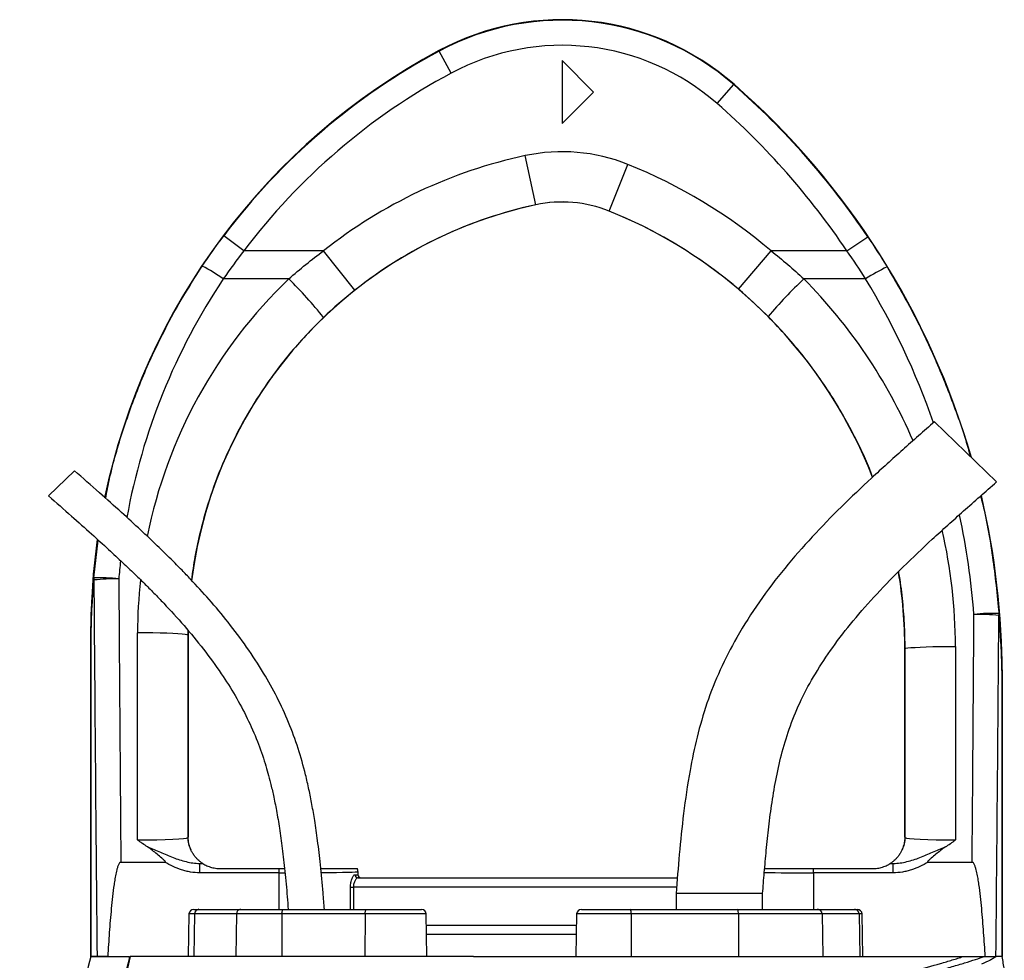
# Model space of a CAD drawing. Header units: millimetres. Extents: x 2169 to 3639, y 1062 to 4821.
# Tile 13 of 13: x 2493 to 3120, y 4223 to 4821. Entities that reach past the tile are written whole.
import ezdxf

# ---------------------------------------------------------------- set-up
doc = ezdxf.new("R2010")
doc.units = ezdxf.units.MM
doc.header["$LTSCALE"] = 2

msp = doc.modelspace()

# ---------------------------------------------------------------- linework, layer by layer
at = {"color": 7, "linetype": 'Continuous', "lineweight": 25}
for p, q in [((2760.34, 4801.03), (2760.2, 4801.29)), ((2767.9, 4786.93), (2760.34, 4801.03)), ((2838.62, 4794.98), (2838.62, 4754.98)), ((2858.62, 4774.98), (2838.62, 4794.98)), ((2838.62, 4754.98), (2858.62, 4774.98)), ((2937.23, 4767.62), (2947.76, 4779.66)), ((2947.76, 4779.66), (2947.96, 4779.89)), ((2821.82, 4703.23), (2815.1, 4734.51)), ((2868.45, 4699.25), (2880.38, 4728.93)), ((2821.82, 4703.23), (2821.82, 4703.2)), ((2868.45, 4699.25), (2868.44, 4699.22)), ((2636.1, 4673.93), (2623.32, 4683.55)), ((3019.78, 4673.93), (3033.05, 4682.87)), ((2686.75, 4673.93), (2636.1, 4673.93)), ((2706.63, 4648.86), (2686.75, 4673.93)), ((2950.82, 4649.54), (2971.53, 4673.93)), ((3019.78, 4673.93), (2971.53, 4673.93)), ((2664.62, 4656.05), (2622.92, 4656.05)), ((3031.69, 4656.05), (2992.4, 4656.05)), ((3114.98, 4526.87), (3075.49, 4565.15)), ((2528.26, 4534.02), (2511.75, 4518.01)), ((2538.74, 4431.12), (2538.62, 4431.12)), ((2538.62, 4224.98), (2538.62, 4431.12)), ((2538.75, 4431.12), (2538.74, 4431.12)), ((2538.74, 4224.98), (2538.74, 4431.12)), ((2538.75, 4431.12), (2538.75, 4224.98)), ((2568.31, 4299.13), (2568.42, 4430.87)), ((2600.64, 4432.16), (2600.62, 4429.44)), ((2600.41, 4429.44), (2600.31, 4300.67)), ((2600.41, 4429.44), (2600.62, 4429.44)), ((2600.62, 4429.44), (2600.62, 4300.98)), ((3056.84, 4420.84), (3056.62, 4420.84)), ((3056.62, 4300.98), (3056.62, 4420.84)), ((3056.93, 4300.67), (3056.84, 4420.84)), ((3088.83, 4422.27), (3088.93, 4299.13)), ((3118.49, 4224.98), (3118.49, 4403.68)), ((3118.49, 4403.68), (3118.5, 4403.68)), ((3118.5, 4403.68), (3118.62, 4403.68)), ((3118.5, 4403.68), (3118.5, 4224.98)), ((3118.62, 4403.68), (3118.62, 4224.98)), ((2600.31, 4300.67), (2600.62, 4300.98)), ((3056.62, 4300.98), (3056.93, 4300.67)), ((2557.79, 4284.98), (2585.84, 4284.98)), ((2607.95, 4278.22), (2607.95, 4284.21)), ((2607.95, 4284.21), (2609.72, 4284.21)), ((2620.62, 4280.98), (2658.61, 4280.98)), ((2658.61, 4278.22), (2658.61, 4280.98)), ((2658.61, 4280.98), (2661.92, 4280.98)), ((2998.63, 4278.22), (2998.63, 4280.98)), ((2998.63, 4280.98), (3036.62, 4280.98)), ((3047.52, 4284.21), (3049.29, 4284.21)), ((3049.29, 4278.22), (3049.29, 4284.21)), ((3071.41, 4284.98), (3099.45, 4284.98)), ((2658.61, 4278.22), (2607.95, 4278.22)), ((2706.77, 4276.98), (2708.61, 4276.98)), ((2708.62, 4278.99), (2708.61, 4278.97)), ((2708.61, 4278.97), (2708.61, 4276.98)), ((2708.61, 4276.98), (2708.62, 4276.98)), ((2708.62, 4278.99), (2708.62, 4276.98)), ((2708.69, 4274.98), (2911.93, 4274.98)), ((3049.29, 4278.22), (2998.63, 4278.22)), ((2703.92, 4268.98), (2705.73, 4268.98)), ((2911.12, 4264.98), (2911.12, 4254.98)), ((2966.12, 4264.98), (2911.12, 4264.98)), ((2966.12, 4254.98), (2966.12, 4264.98)), ((2604.13, 4254.98), (2607.34, 4254.98)), ((2607.34, 4254.98), (2633.97, 4254.98)), ((2633.97, 4254.98), (2661.23, 4254.98)), ((2661.23, 4254.98), (2714.17, 4254.98)), ((2714.17, 4254.98), (2749.11, 4254.98)), ((2850.81, 4254.98), (2881.95, 4254.98)), ((2881.95, 4254.98), (2950.17, 4254.98)), ((2950.17, 4254.98), (3001.14, 4254.98)), ((3001.14, 4254.98), (3024.83, 4254.98)), ((3024.83, 4254.98), (3026.43, 4254.98)), ((2601.13, 4252.04), (2600.66, 4224.98)), ((2604.71, 4252.04), (2604.29, 4224.98)), ((2631.33, 4252.04), (2604.71, 4252.04)), ((2631.33, 4252.04), (2630.92, 4224.98)), ((2660.28, 4252.04), (2631.33, 4252.04)), ((2660.28, 4252.04), (2660.13, 4224.98)), ((2713.22, 4252.04), (2660.28, 4252.04)), ((2713.22, 4252.04), (2713.07, 4224.98)), ((2752.58, 4224.98), (2752.11, 4252.04)), ((2847.81, 4252.04), (2847.34, 4224.98)), ((2882.47, 4252.04), (2882.55, 4224.98)), ((2950.7, 4252.04), (2882.47, 4252.04)), ((2950.7, 4252.04), (2950.78, 4224.98)), ((3003.96, 4252.04), (2950.7, 4252.04)), ((3003.96, 4252.04), (3004.4, 4224.98)), ((3027.65, 4252.04), (3003.96, 4252.04)), ((3027.65, 4252.04), (3028.1, 4224.98)), ((3029.91, 4224.98), (3029.43, 4252.04)), ((2847.58, 4238.98), (2752.34, 4238.98)), ((2538.62, 4224.98), (2538.74, 4224.98)), ((2538.75, 4224.98), (2538.74, 4224.98)), ((2542.63, 4224.98), (2538.75, 4224.98)), ((2556.57, 4224.98), (2563.2, 4224.98)), ((2782.2, 4224.98), (2850.49, 4224.98)), ((3107.57, 4224.98), (3107.79, 4224.98))]:
    msp.add_line(p, q, dxfattribs=at)
at = {"color": 8, "linetype": 'Continuous', "lineweight": 25}
for p, q in [((2540.52, 4465.84), (2543.43, 4489.9)), ((2600.5, 4432.4), (2600.41, 4429.44)), ((2658.61, 4254.98), (2658.61, 4278.22)), ((2998.63, 4278.22), (2998.63, 4254.98)), ((2703.92, 4254.98), (2703.92, 4268.98)), ((2705.73, 4268.98), (2705.73, 4254.98)), ((2911.44, 4268.98), (2705.73, 4268.98)), ((2604.71, 4252.04), (2601.13, 4252.04)), ((2752.11, 4252.04), (2713.22, 4252.04)), ((2882.47, 4252.04), (2847.81, 4252.04)), ((3029.43, 4252.04), (3027.65, 4252.04)), ((2752.24, 4244.98), (2847.69, 4244.98))]:
    msp.add_line(p, q, dxfattribs=at)
at = {"color": 7, "linetype": 'Continuous', "lineweight": 25, "flags": 128}
for points in [[(2600.41, 4429.44), (2599.94, 4429.67), (2598.71, 4429.88), (2596.75, 4430.09), (2594.11, 4430.28), (2590.85, 4430.45), (2587.04, 4430.59), (2582.79, 4430.71), (2578.2, 4430.8), (2573.37, 4430.85), (2568.42, 4430.87)], [(3056.84, 4420.84), (3057.31, 4421.06), (3058.54, 4421.28), (3060.5, 4421.48), (3063.14, 4421.67), (3066.41, 4421.84), (3070.21, 4421.99), (3074.46, 4422.1), (3079.05, 4422.19), (3083.88, 4422.25), (3088.83, 4422.27)], [(2660.28, 4252.04), (2660.3, 4252.61), (2660.36, 4253.17), (2660.45, 4253.68), (2660.57, 4254.12), (2660.71, 4254.49), (2660.87, 4254.76), (2661.05, 4254.93), (2661.23, 4254.98)], [(2713.22, 4252.04), (2713.24, 4252.61), (2713.3, 4253.17), (2713.39, 4253.68), (2713.5, 4254.12), (2713.65, 4254.49), (2713.81, 4254.76), (2713.99, 4254.93), (2714.17, 4254.98)]]:
    msp.add_lwpolyline(points, dxfattribs=at)
at = {"color": 7, "linetype": 'Continuous', "lineweight": 25}
for centre, radius, start, end in [((2838.62, 4654.98), 166, 48.80052, 118.19286), ((2838.62, 4654.98), 165.7, 48.80052, 118.19286), ((2958.62, 4431.12), 420, 118.19286, 168.22528), ((2958.62, 4431.12), 419.7, 118.19286, 143.02564), ((2838.62, 4654.98), 149.7, 48.80052, 118.19286), ((2958.62, 4431.12), 403.7, 118.19286, 143.02564), ((2618.62, 4403.68), 499.7, 33.96706, 48.80052), ((2618.62, 4403.68), 500, 16.10339, 48.80052), ((2618.62, 4403.68), 483.7, 33.96706, 48.80052), ((2838.62, 4624.98), 112.02, 68.11609, 102.12235), ((2880.62, 4429.44), 312.02, 102.12235, 128.4138), ((2756.62, 4420.84), 332.02, 49.66452, 68.11609), ((2880.62, 4429.44), 280, 102.12235, 172.90486), ((2880.62, 4429.44), 280.03, 102.12235, 128.4138), ((2838.62, 4624.98), 80.03, 68.11609, 102.12235), ((2838.62, 4624.98), 80, 68.11609, 102.12235), ((2756.62, 4420.84), 300, 21.30344, 68.11609), ((2756.62, 4420.84), 300.03, 49.66452, 68.11609), ((2559.45, 4567.63), 108.85, 54.33113, 62.55617), ((3090.08, 4567.28), 106.25, 114.8932, 123.3337), ((2467.49, 4455.72), 281.06, 38.72232, 45.46202), ((3179.33, 4456.02), 273.78, 133.06261, 139.9766), ((2618.62, 4403.68), 500, 0, 13.23986), ((2958.62, 4431.12), 420, 171.90673, 180), ((2756.62, 4420.84), 300, 0, 9.3367), ((2545.55, 4465.56), 5.04, 176.86529, 192.00262), ((2544.93, 4372.28), 93.66, 82.92741, 92.69943), ((2553.99, 4344.27), 120.98, 88.82747, 96.34208), ((3111.82, 4349.64), 93.65, 87.08667, 96.86108), ((3103.04, 4320.4), 122.24, 83.69748, 91.1288), ((3112.12, 4442.95), 4.47, 346.39145, 2.74763), ((2616.31, 4300.68), 16, 180.01847, 209.12583), ((3040.93, 4300.68), 16, 330.87417, 359.98153), ((2620.62, 4300.98), 20, 236.73632, 236.98128), ((2702.61, 4278.97), 6, 0.01794, 19.63536), ((3036.62, 4300.98), 20, 303.01872, 303.26368), ((2708.73, 4276.95), 1.96, 178.9427, 268.90216), ((2710.61, 4276.98), 2, 179.99564, 269.99564), ((2604.13, 4251.98), 3, 90, 179), ((2607.53, 4252.16), 2.83, 93.84361, 182.53895), ((2634.16, 4252.16), 2.83, 93.84361, 182.53895), ((2749.11, 4251.98), 3, 1, 90), ((2850.81, 4251.98), 3, 90, 179), ((2877.85, 4252.74), 4.67, 351.30915, 28.73294), ((2946.08, 4252.74), 4.67, 351.30915, 28.73294), ((3001.05, 4252.08), 2.91, 359.23245, 88.20452), ((3024.74, 4252.08), 2.91, 359.23245, 88.20452), ((3026.43, 4251.98), 3, 1, 90)]:
    msp.add_arc(centre, radius, start, end, dxfattribs=at)
at = {"color": 8, "linetype": 'Continuous', "lineweight": 25}
for centre, major_axis, ratio, start_param, end_param in [((2958.62, 4432.15), (0, 403.52), 1, 0.982585, 1.391125), ((2880.62, 4430.63), (0, 312.21), 1, 0.764074, 1.372079), ((2756.62, 4422.01), (0, 332.21), 1, 5.117943, 5.494101), ((2618.62, 4404.77), (0, 483.5), 1, 5.049124, 5.258909), ((2618.62, 4404.77), (0, 483.5), 1, 4.790748, 4.92309), ((2756.62, 4422.01), (0, 332.21), 1, 4.71317, 4.937328), ((2958.62, 4432.15), (0, 403.52), 1, 1.460239, 1.48873), ((2880.62, 4430.63), (0, 312.21), 1, 1.461892, 1.570015), ((2918.62, 5044.63), (0, 4112.94), 0.048627, 4.511856, 4.565316), ((2658.61, 4278.98), (50, 0), 0.01536, 4.712389, 4.784591), ((2658.61, 4278.98), (50, 0), 0.01536, 5.276513, 6.265732), ((2998.63, 4278.98), (50, 0), 0.01536, 4.031302, 4.712389)]:
    msp.add_ellipse(centre, major_axis=major_axis, ratio=ratio, start_param=start_param, end_param=end_param, dxfattribs=at)
at = {"color": 7, "linetype": 'Continuous', "lineweight": 25}
for centre, major_axis, ratio, start_param, end_param in [((2738.62, 5044.63), (0, 4112.94), 0.048627, 1.712315, 1.771423), ((2738.62, 5045.34), (0, 4112.94), 0.044737, 1.712315, 1.756735), ((2918.62, 5045.34), (0, 4112.94), 0.044737, 4.52645, 4.565316), ((2568.32, 4300.69), (32, 0.01), 0.048575, 4.712297, 6.265657), ((2616.62, 4300.99), (-11.32, -11.32), 0.999695, 5.497939, 5.499231), ((3040.62, 4300.99), (-11.32, 11.32), 0.999695, 3.925547, 3.926839), ((3088.93, 4300.69), (32, -0.01), 0.048575, 3.15912, 4.712481), ((2568.32, 4284.69), (48, 0), 0.017486, 5.683962, 5.749965), ((2702.62, 4278.98), (4.24, 4.24), 0.999695, 5.497939, 5.837579), ((3088.93, 4284.69), (48, 0), 0.017486, 3.674813, 3.740816), ((2710.62, 4276.98), (2, 0), 0.999848, 3.141593, 4.712389)]:
    msp.add_ellipse(centre, major_axis=major_axis, ratio=ratio, start_param=start_param, end_param=end_param, dxfattribs=at)
for points in [[(2609.62, 4664.22), (2614, 4670.79), (2618.57, 4677.24), (2623.32, 4683.55)], [(3033.05, 4682.87), (3037.3, 4676.56), (3041.4, 4670.15), (3045.35, 4663.66)], [(2636.1, 4673.93), (2631.54, 4668.09), (2627.14, 4662.13), (2622.92, 4656.05)], [(2664.62, 4656.05), (2671.72, 4662.35), (2679.1, 4668.31), (2686.75, 4673.93)], [(2971.53, 4673.93), (2978.74, 4668.26), (2985.69, 4662.3), (2992.4, 4656.05)], [(3031.69, 4656.05), (3027.86, 4662.1), (3023.89, 4668.06), (3019.78, 4673.93)], [(2969.68, 4632.09), (2963.64, 4638.17), (2957.35, 4643.99), (2950.82, 4649.54)], [(2706.63, 4648.86), (2699.74, 4643.39), (2693.12, 4637.62), (2686.77, 4631.53)], [(2850.49, 4224.98), (2853.52, 4224.98), (2859.84, 4224.98), (2870.03, 4224.98), (2880.76, 4224.98), (2891.71, 4224.98), (2902.49, 4224.98), (2912.78, 4224.98), (2922.34, 4224.98), (2928.18, 4224.98), (2930.96, 4224.98)], [(3118.61, 4224.98), (3118.47, 4224.98), (3117.15, 4224.98), (3114.66, 4224.98)]]:
    msp.add_open_spline(points, degree=3, dxfattribs=at)
at = {"color": 8, "linetype": 'Continuous', "lineweight": 25}
for points, knots in [([(2548.12, 4516.47), (2548.91, 4520.68), (2551.7, 4535.4), (2559.06, 4560.33), (2570.15, 4591.01), (2582.81, 4618.57), (2596, 4643.01), (2605.07, 4657.14), (2609.62, 4664.22)], [0, 0, 0, 0, 0.079758, 0.27903, 0.483159, 0.687289, 0.843363, 1, 1, 1, 1]), ([(3045.35, 4663.66), (3050.73, 4654.44), (3061.48, 4635.99), (3075.38, 4607.08), (3087.4, 4577.17), (3094.99, 4555.76), (3098, 4544.15), (3098.28, 4543.06)], [0, 0, 0, 0, 0.242221, 0.484941, 0.727661, 0.974494, 1, 1, 1, 1]), ([(2686.77, 4631.53), (2682.97, 4627.77), (2675.38, 4620.25), (2664.78, 4608.12), (2654.82, 4595.39), (2644.23, 4580.09), (2633.54, 4562.05), (2623.25, 4540.85), (2614.71, 4518.66), (2608.75, 4497.97), (2604.82, 4479.85), (2603.37, 4469.41), (2602.68, 4464.44)], [0, 0, 0, 0, 0.083997, 0.167993, 0.253114, 0.338234, 0.460455, 0.582676, 0.708446, 0.834217, 0.921058, 1, 1, 1, 1]), ([(3036.11, 4529.91), (3035.82, 4530.76), (3032.69, 4539.69), (3024.82, 4555.99), (3013.82, 4575.98), (3002.84, 4592.64), (2992.63, 4606.38), (2981.64, 4619.63), (2973.66, 4627.94), (2969.68, 4632.09)], [0, 0, 0, 0, 0.021931, 0.231395, 0.440859, 0.579729, 0.718598, 0.859299, 1, 1, 1, 1]), ([(3104.86, 4517.96), (3105.14, 4516.9), (3108.5, 4504.2), (3112.85, 4479.25), (3115.34, 4455.21), (3116.58, 4443.17)], [0, 0, 0, 0, 0.043247, 0.520364, 1, 1, 1, 1]), ([(3056.84, 4420.84), (3056.76, 4426.18), (3056.59, 4436.85), (3055.17, 4452.86), (3053.89, 4463.88), (3052.8, 4469.52), (3052.74, 4469.86)], [0, 0, 0, 0, 0.325064, 0.650128, 0.9789557, 1, 1, 1, 1])]:
    msp.add_open_spline(points, degree=3, knots=knots, dxfattribs=at)
at = {"color": 7, "linetype": 'Continuous', "lineweight": 25}
for points, knots in [([(3075.49, 4565.15), (3068.74, 4559.21), (3055.3, 4547.39), (3035.45, 4529.46), (3016.15, 4511.13), (2997.55, 4492.13), (2979.98, 4472.1), (2963.8, 4450.83), (2950.05, 4429.21), (2938.86, 4407.59), (2930.43, 4386.31), (2924.27, 4364.79), (2919.35, 4341.35), (2915.69, 4316.44), (2913.06, 4290.31), (2911.76, 4273.31), (2911.12, 4264.98)], [0, 0, 0, 0, 0.075782, 0.150783, 0.225431, 0.300064, 0.374771, 0.449773, 0.525045, 0.590363, 0.654638, 0.717589, 0.778744, 0.856355, 0.929624, 1, 1, 1, 1]), ([(2687.31, 4254.98), (2687.04, 4258.48), (2686.29, 4267.96), (2684.92, 4282.56), (2683.13, 4297.92), (2681.3, 4310.7), (2679.46, 4321.5), (2677.53, 4331.21), (2674.79, 4343.13), (2670.77, 4357.48), (2664.77, 4373.96), (2657.34, 4389.96), (2648.41, 4405.99), (2638, 4421.93), (2626.35, 4437.49), (2614.35, 4451.82), (2604.39, 4462.71), (2596.24, 4471.2), (2589.18, 4478.32), (2580.45, 4486.84), (2569.95, 4496.75), (2557.66, 4508), (2543.57, 4520.57), (2533.55, 4529.37), (2528.26, 4534.02)], [0, 0, 0, 0, 0.031551, 0.085485, 0.13182, 0.170511, 0.201542, 0.230301, 0.25948, 0.311438, 0.364163, 0.416982, 0.469826, 0.529004, 0.587941, 0.644518, 0.696912, 0.720533, 0.75038, 0.786967, 0.830235, 0.880156, 0.936733, 1, 1, 1, 1]), ([(2966.12, 4264.98), (2966.49, 4269.43), (2967.24, 4278.61), (2968.5, 4292.78), (2970.05, 4307.7), (2972.07, 4323.23), (2974.79, 4339.2), (2978.52, 4355.49), (2983.62, 4372.03), (2990.59, 4388.68), (2999.65, 4405.37), (3010.78, 4422.13), (3023.92, 4439.01), (3039, 4456.05), (3055.88, 4473.3), (3074.38, 4490.82), (3094.26, 4508.71), (3107.98, 4520.73), (3114.98, 4526.87)], [0, 0, 0, 0, 0.04261, 0.088057, 0.136008, 0.186034, 0.237676, 0.290826, 0.345714, 0.402895, 0.463102, 0.526963, 0.594979, 0.667421, 0.744346, 0.825622, 0.91098, 1, 1, 1, 1]), ([(2511.75, 4518.01), (2516.62, 4513.73), (2525.78, 4505.7), (2538.55, 4494.36), (2549.44, 4484.48), (2558.48, 4476.07), (2565.98, 4468.92), (2572.57, 4462.49), (2578.83, 4456.19), (2587.43, 4447.28), (2598.12, 4435.55), (2610.43, 4420.65), (2621.28, 4405.78), (2630.62, 4391.06), (2638.37, 4376.69), (2644.75, 4362.22), (2648.81, 4350.45), (2651.4, 4341.56), (2653.18, 4334.81), (2655.02, 4326.9), (2656.94, 4317.33), (2658.82, 4306.1), (2660.6, 4293.21), (2662.23, 4278.66), (2663.43, 4265.72), (2664.08, 4257.64), (2664.3, 4254.98)], [0, 0, 0, 0, 0.0615366, 0.1155777, 0.162106, 0.201141, 0.2327199, 0.2604366, 0.2885491, 0.317052, 0.3779138, 0.4391477, 0.500379, 0.5524867, 0.6044772, 0.6552004, 0.702424, 0.7224814, 0.7431331, 0.7686689, 0.7995136, 0.8357619, 0.8767124, 0.9230308, 0.9747313, 1, 1, 1, 1]), ([(2538.74, 4431.12), (2538.74, 4431.97), (2538.75, 4432.79), (2538.76, 4434.39), (2538.78, 4435.18), (2538.81, 4436.71), (2538.82, 4437.46), (2538.86, 4438.93), (2538.88, 4439.66), (2538.95, 4441.84), (2539.01, 4443.27), (2539.13, 4446.12), (2539.2, 4447.54), (2539.42, 4451.79), (2539.6, 4454.6), (2540.02, 4460.23), (2540.25, 4463.03), (2540.52, 4465.84)], [0, 0, 0, 0, 0.0625, 0.0625, 0.125, 0.125, 0.1875, 0.1875, 0.25, 0.25, 0.375, 0.375, 0.5, 0.5, 0.75, 0.75, 1, 1, 1, 1]), ([(2540.62, 4464.51), (2540.35, 4461.83), (2540.1, 4459.15), (2539.66, 4453.77), (2539.48, 4451.08), (2539.24, 4447.02), (2539.16, 4445.66), (2539.03, 4442.93), (2538.98, 4441.56), (2538.9, 4439.47), (2538.88, 4438.76), (2538.84, 4437.34), (2538.82, 4436.62), (2538.79, 4435.14), (2538.77, 4434.37), (2538.76, 4433.19), (2538.76, 4432.78), (2538.75, 4431.96), (2538.75, 4431.54), (2538.75, 4431.12)], [0, 0, 0, 0, 0.25, 0.25, 0.5, 0.5, 0.625, 0.625, 0.75, 0.75, 0.8125, 0.8125, 0.875, 0.875, 0.9375, 0.9375, 0.96875, 0.96875, 1, 1, 1, 1]), ([(3116.58, 4443.17), (3116.87, 4439.96), (3117.13, 4436.75), (3117.58, 4430.33), (3117.77, 4427.11), (3118.02, 4422.27), (3118.09, 4420.65), (3118.22, 4417.4), (3118.28, 4415.77), (3118.35, 4413.3), (3118.38, 4412.47), (3118.42, 4410.79), (3118.44, 4409.94), (3118.47, 4408.22), (3118.48, 4407.35), (3118.49, 4406), (3118.5, 4405.55), (3118.5, 4404.62), (3118.5, 4404.15), (3118.5, 4403.68)], [0, 0, 0, 0, 0.25, 0.25, 0.5, 0.5, 0.625, 0.625, 0.75, 0.75, 0.8125, 0.8125, 0.875, 0.875, 0.9375, 0.9375, 0.96875, 0.96875, 1, 1, 1, 1]), ([(3118.49, 4403.68), (3118.49, 4404.15), (3118.49, 4404.62), (3118.49, 4405.54), (3118.48, 4405.99), (3118.47, 4407.31), (3118.45, 4408.17), (3118.42, 4409.85), (3118.4, 4410.67), (3118.36, 4412.3), (3118.33, 4413.1), (3118.25, 4415.49), (3118.19, 4417.07), (3118.05, 4420.21), (3117.97, 4421.77), (3117.71, 4426.44), (3117.51, 4429.54), (3117.03, 4435.73), (3116.76, 4438.82), (3116.46, 4441.9)], [0, 0, 0, 0, 0.03125, 0.03125, 0.0625, 0.0625, 0.125, 0.125, 0.1875, 0.1875, 0.25, 0.25, 0.375, 0.375, 0.5, 0.5, 0.75, 0.75, 1, 1, 1, 1]), ([(2574.8, 4294.68), (2573.7, 4295.4), (2572.62, 4296.13), (2571, 4297.25), (2570.46, 4297.62), (2569.38, 4298.38), (2568.85, 4298.76), (2568.31, 4299.13)], [0, 0, 0, 0, 0.5, 0.5, 0.75, 0.75, 1, 1, 1, 1]), ([(2602.33, 4292.89), (2602.16, 4293.27), (2601.99, 4293.69), (2601.67, 4294.59), (2601.51, 4295.08), (2601.28, 4295.91), (2601.2, 4296.2), (2601.05, 4296.83), (2600.98, 4297.17), (2600.85, 4297.95), (2600.79, 4298.37), (2600.7, 4299.17), (2600.68, 4299.45), (2600.65, 4299.96), (2600.64, 4300.14), (2600.63, 4300.54), (2600.62, 4300.75), (2600.62, 4300.96)], [0, 0, 0, 0, 0.25, 0.25, 0.5, 0.5, 0.625, 0.625, 0.75, 0.75, 0.875, 0.875, 0.9375, 0.9375, 0.96875, 0.96875, 1, 1, 1, 1]), ([(3056.62, 4300.96), (3056.62, 4300.75), (3056.62, 4300.54), (3056.61, 4300.15), (3056.6, 4299.97), (3056.57, 4299.46), (3056.54, 4299.17), (3056.49, 4298.65), (3056.46, 4298.41), (3056.4, 4297.97), (3056.36, 4297.77), (3056.26, 4297.19), (3056.19, 4296.85), (3056.05, 4296.21), (3055.97, 4295.92), (3055.74, 4295.09), (3055.58, 4294.59), (3055.25, 4293.69), (3055.08, 4293.27), (3054.91, 4292.89)], [0, 0, 0, 0, 0.03125, 0.03125, 0.0625, 0.0625, 0.125, 0.125, 0.1875, 0.1875, 0.25, 0.25, 0.375, 0.375, 0.5, 0.5, 0.75, 0.75, 1, 1, 1, 1]), ([(3082.45, 4294.68), (3083.54, 4295.4), (3084.63, 4296.13), (3086.25, 4297.25), (3086.78, 4297.62), (3087.86, 4298.38), (3088.4, 4298.76), (3088.93, 4299.13)], [0, 0, 0, 0, 0.5, 0.5, 0.75, 0.75, 1, 1, 1, 1]), ([(2574.8, 4294.68), (2576.19, 4294.19), (2577.55, 4293.64), (2580.26, 4292.5), (2581.6, 4291.91), (2585.62, 4290.16), (2588.29, 4289), (2592.36, 4287.44), (2593.72, 4286.95), (2596.49, 4286.05), (2597.89, 4285.65), (2602.14, 4284.63), (2605.01, 4284.21), (2607.95, 4284.21)], [0, 0, 0, 0, 0.125, 0.125, 0.25, 0.25, 0.5, 0.5, 0.625, 0.625, 0.75, 0.75, 1, 1, 1, 1]), ([(2585.84, 4284.98), (2585.92, 4284.98), (2586, 4284.99), (2586.11, 4285.05), (2586.13, 4285.08), (2586.15, 4285.16), (2586.14, 4285.2), (2586.11, 4285.32), (2586.07, 4285.39), (2585.98, 4285.52), (2585.93, 4285.59), (2585.68, 4285.89), (2585.45, 4286.11), (2584.76, 4286.77), (2584.27, 4287.18), (2582.82, 4288.42), (2581.84, 4289.23), (2579.87, 4290.85), (2578.88, 4291.65), (2576.88, 4293.22), (2575.86, 4293.98), (2574.8, 4294.68)], [0, 0, 0, 0, 0.015625, 0.015625, 0.023437, 0.023437, 0.03125, 0.03125, 0.046875, 0.046875, 0.0625, 0.0625, 0.125, 0.125, 0.25, 0.25, 0.5, 0.5, 0.75, 0.75, 1, 1, 1, 1]), ([(2609.65, 4284.26), (2609.59, 4284.3), (2609.33, 4284.47), (2608.59, 4285), (2608.29, 4285.23), (2607.61, 4285.79), (2607.23, 4286.12), (2606.41, 4286.9), (2605.97, 4287.35), (2605.09, 4288.37), (2604.65, 4288.93), (2603.81, 4290.13), (2603.41, 4290.77), (2602.91, 4291.69), (2602.75, 4292), (2602.5, 4292.53), (2602.39, 4292.76), (2602.33, 4292.89)], [0, 0, 0, 0, 0.25, 0.25, 0.375, 0.375, 0.5, 0.5, 0.625, 0.625, 0.75, 0.75, 0.875, 0.875, 0.9375, 0.9375, 1, 1, 1, 1]), ([(3054.91, 4292.89), (3054.85, 4292.76), (3054.75, 4292.53), (3054.49, 4292), (3054.34, 4291.7), (3053.84, 4290.78), (3053.44, 4290.14), (3052.61, 4288.95), (3052.17, 4288.39), (3051.29, 4287.37), (3050.85, 4286.92), (3049.6, 4285.73), (3048.9, 4285.19), (3048.17, 4284.65), (3047.98, 4284.52), (3047.7, 4284.33), (3047.62, 4284.28), (3047.59, 4284.26)], [0, 0, 0, 0, 0.0625, 0.0625, 0.125, 0.125, 0.25, 0.25, 0.375, 0.375, 0.5, 0.5, 0.75, 0.75, 0.875, 0.875, 1, 1, 1, 1]), ([(3049.29, 4284.21), (3052.23, 4284.21), (3055.1, 4284.63), (3059.36, 4285.65), (3060.76, 4286.05), (3063.52, 4286.95), (3064.89, 4287.44), (3068.95, 4289), (3071.62, 4290.16), (3075.64, 4291.91), (3076.99, 4292.5), (3079.69, 4293.64), (3081.06, 4294.19), (3082.45, 4294.68)], [0, 0, 0, 0, 0.25, 0.25, 0.375, 0.375, 0.5, 0.5, 0.75, 0.75, 0.875, 0.875, 1, 1, 1, 1]), ([(3082.45, 4294.68), (3081.38, 4293.98), (3080.36, 4293.21), (3078.36, 4291.65), (3077.37, 4290.84), (3075.4, 4289.23), (3074.42, 4288.42), (3072.97, 4287.18), (3072.49, 4286.77), (3071.79, 4286.11), (3071.56, 4285.89), (3071.31, 4285.58), (3071.26, 4285.52), (3071.17, 4285.39), (3071.13, 4285.32), (3071.1, 4285.2), (3071.09, 4285.16), (3071.11, 4285.08), (3071.14, 4285.05), (3071.24, 4284.99), (3071.33, 4284.98), (3071.41, 4284.98)], [0, 0, 0, 0, 0.25, 0.25, 0.5, 0.5, 0.75, 0.75, 0.875, 0.875, 0.9375, 0.9375, 0.953125, 0.953125, 0.96875, 0.96875, 0.976562, 0.976562, 0.984375, 0.984375, 1, 1, 1, 1]), ([(2557.79, 4284.98), (2557.63, 4284.98), (2557.47, 4284.93), (2557.2, 4284.75), (2557.08, 4284.64), (2556.77, 4284.27), (2556.6, 4283.99), (2556.16, 4283.14), (2555.94, 4282.54), (2555.53, 4281.32), (2555.36, 4280.71), (2555.04, 4279.47), (2554.89, 4278.85), (2554.48, 4276.98), (2554.25, 4275.73), (2553.82, 4273.21), (2553.62, 4271.95), (2553.07, 4268.16), (2552.76, 4265.63), (2552.18, 4260.57), (2551.93, 4258.03), (2551.21, 4250.42), (2550.8, 4245.34), (2550.07, 4235.17), (2549.75, 4230.08), (2549.45, 4224.98)], [0, 0, 0, 0, 0.007813, 0.007813, 0.015625, 0.015625, 0.03125, 0.03125, 0.0625, 0.0625, 0.09375, 0.09375, 0.125, 0.125, 0.1875, 0.1875, 0.25, 0.25, 0.375, 0.375, 0.5, 0.5, 0.75, 0.75, 1, 1, 1, 1]), ([(2607.95, 4278.22), (2605.99, 4278.22), (2604.05, 4278.39), (2601.18, 4278.88), (2600.23, 4279.09), (2598.34, 4279.56), (2597.4, 4279.83), (2592.74, 4281.34), (2589.22, 4283.02), (2585.84, 4284.98)], [0, 0, 0, 0, 0.25, 0.25, 0.375, 0.375, 0.5, 0.5, 1, 1, 1, 1]), ([(2609.72, 4284.21), (2609.73, 4284.21), (2609.77, 4284.18), (2609.91, 4284.09), (2610.01, 4284.03), (2610.38, 4283.8), (2610.73, 4283.6), (2611.51, 4283.17), (2611.97, 4282.95), (2612.92, 4282.52), (2613.42, 4282.32), (2614.46, 4281.95), (2615, 4281.78), (2616.09, 4281.5), (2616.64, 4281.38), (2618.32, 4281.09), (2619.47, 4280.98), (2620.62, 4280.98)], [0, 0, 0, 0, 0.0625, 0.0625, 0.125, 0.125, 0.25, 0.25, 0.375, 0.375, 0.5, 0.5, 0.625, 0.625, 0.75, 0.75, 1, 1, 1, 1]), ([(2685, 4280.98), (2685.3, 4280.98), (2688.07, 4280.98), (2692.6, 4280.98), (2698.31, 4280.98), (2702.81, 4280.98), (2705.91, 4280.98), (2707.78, 4280.98), (2708.1, 4280.98), (2708.26, 4280.98)], [0, 0, 0, 0, 0.021068, 0.192382, 0.363695, 0.534798, 0.7059, 0.85295, 1, 1, 1, 1]), ([(2967.47, 4280.98), (2968.11, 4280.98), (2970.83, 4280.98), (2976.52, 4280.98), (2983.93, 4280.98), (2991.39, 4280.98), (2996.22, 4280.98), (2998.63, 4280.98)], [0, 0, 0, 0, 0.076466, 0.32402, 0.571576, 0.785788, 1, 1, 1, 1]), ([(3036.62, 4280.98), (3037.78, 4280.98), (3038.91, 4281.08), (3040.58, 4281.37), (3041.14, 4281.49), (3042.23, 4281.78), (3042.77, 4281.95), (3043.82, 4282.32), (3044.32, 4282.52), (3045.28, 4282.95), (3045.72, 4283.17), (3046.32, 4283.49), (3046.5, 4283.59), (3046.83, 4283.79), (3046.98, 4283.88), (3047.23, 4284.03), (3047.33, 4284.09), (3047.47, 4284.18), (3047.51, 4284.21), (3047.52, 4284.21)], [0, 0, 0, 0, 0.25, 0.25, 0.375, 0.375, 0.5, 0.5, 0.625, 0.625, 0.75, 0.75, 0.8125, 0.8125, 0.875, 0.875, 0.9375, 0.9375, 1, 1, 1, 1]), ([(3071.41, 4284.98), (3068.02, 4283.02), (3064.51, 4281.34), (3059.85, 4279.83), (3058.91, 4279.56), (3057.02, 4279.09), (3056.07, 4278.88), (3053.19, 4278.39), (3051.26, 4278.22), (3049.29, 4278.22)], [0, 0, 0, 0, 0.5, 0.5, 0.625, 0.625, 0.75, 0.75, 1, 1, 1, 1]), ([(3107.79, 4224.98), (3107.5, 4230.08), (3107.17, 4235.17), (3106.44, 4245.35), (3106.04, 4250.43), (3105.32, 4258.05), (3105.06, 4260.59), (3104.48, 4265.66), (3104.17, 4268.19), (3103.62, 4271.98), (3103.42, 4273.24), (3102.99, 4275.76), (3102.75, 4277.01), (3102.34, 4278.88), (3102.2, 4279.5), (3101.88, 4280.74), (3101.7, 4281.35), (3101.3, 4282.56), (3101.08, 4283.16), (3100.63, 4284.01), (3100.47, 4284.28), (3100.15, 4284.64), (3100.04, 4284.76), (3099.77, 4284.93), (3099.61, 4284.98), (3099.45, 4284.98)], [0, 0, 0, 0, 0.25, 0.25, 0.5, 0.5, 0.625, 0.625, 0.75, 0.75, 0.8125, 0.8125, 0.875, 0.875, 0.90625, 0.90625, 0.9375, 0.9375, 0.96875, 0.96875, 0.984375, 0.984375, 0.992188, 0.992188, 1, 1, 1, 1]), ([(2703.92, 4268.98), (2703.92, 4269.52), (2703.94, 4270.05), (2704.04, 4271.09), (2704.11, 4271.59), (2704.28, 4272.56), (2704.39, 4273.03), (2704.63, 4273.89), (2704.76, 4274.29), (2705.05, 4275.02), (2705.21, 4275.35), (2705.52, 4275.93), (2705.68, 4276.17), (2706, 4276.57), (2706.17, 4276.73), (2706.47, 4276.93), (2706.62, 4276.98), (2706.77, 4276.98)], [0, 0, 0, 0, 0.125, 0.125, 0.25, 0.25, 0.375, 0.375, 0.5, 0.5, 0.625, 0.625, 0.75, 0.75, 0.875, 0.875, 1, 1, 1, 1]), ([(2708.69, 4274.98), (2708.55, 4274.98), (2708.4, 4274.95), (2708.08, 4274.8), (2707.92, 4274.69), (2707.59, 4274.4), (2707.43, 4274.23), (2707.11, 4273.82), (2706.95, 4273.58), (2706.65, 4273.04), (2706.51, 4272.75), (2706.25, 4272.1), (2706.13, 4271.75), (2705.94, 4271.01), (2705.86, 4270.63), (2705.76, 4269.82), (2705.73, 4269.4), (2705.73, 4268.98)], [0, 0, 0, 0, 0.125, 0.125, 0.25, 0.25, 0.375, 0.375, 0.5, 0.5, 0.625, 0.625, 0.75, 0.75, 0.875, 0.875, 1, 1, 1, 1]), ([(2538.62, 4224.98), (2534.48, 4208.17), (2526.19, 4174.55), (2515.85, 4123.66), (2507.03, 4072.51), (2500.01, 4021.09), (2495.46, 3980.41), (2493.84, 3956.83), (2493.41, 3950.51)], [0, 0, 0, 0, 0.186516, 0.372902, 0.559207, 0.74548, 0.931769, 1, 1, 1, 1]), ([(2533.45, 4072.32), (2535.22, 4085.16), (2537.21, 4097.98), (2541.6, 4123.56), (2544, 4136.31), (2549.13, 4161.75), (2551.86, 4174.43), (2557.55, 4199.74), (2560.52, 4212.38), (2563.57, 4224.98)], [0, 0, 0, 0, 0.25, 0.25, 0.5, 0.5, 0.75, 0.75, 1, 1, 1, 1]), ([(2563.79, 4224.98), (2557.68, 4199.76), (2551.89, 4174.46), (2544.19, 4136.3), (2541.79, 4123.55), (2537.4, 4097.97), (2535.41, 4085.15), (2533.65, 4072.3)], [0, 0, 0, 0, 0.5, 0.5, 0.75, 0.75, 1, 1, 1, 1]), ([(2538.62, 4224.98), (2538.62, 4224.98), (2538.63, 4224.98), (2538.66, 4224.98), (2538.7, 4224.98), (2538.77, 4224.98), (2538.85, 4224.98), (2538.96, 4224.98), (2539.08, 4224.98), (2539.22, 4224.98), (2539.38, 4224.98), (2539.56, 4224.98), (2540.05, 4224.98), (2541.08, 4224.98), (2543.07, 4224.98), (2545.6, 4224.98), (2548.01, 4224.98), (2549.92, 4224.98), (2551.13, 4224.98), (2552.4, 4224.98), (2553.73, 4224.98), (2555.11, 4224.98), (2556.08, 4224.98), (2556.57, 4224.98)], [0, 0, 0, 0, 0.0227397, 0.045471, 0.0681961, 0.0909169, 0.1136355, 0.1363538, 0.159074, 0.1817982, 0.2045282, 0.2272662, 0.2500142, 0.3749951, 0.5000011, 0.624982, 0.749988, 0.7916706, 0.8333309, 0.8749814, 0.9166347, 0.9583034, 1, 1, 1, 1]), ([(2549.45, 4224.98), (2548.57, 4224.98), (2547.77, 4224.98), (2546.66, 4224.98), (2546.31, 4224.98), (2545.65, 4224.98), (2545.33, 4224.98), (2544.46, 4224.98), (2543.96, 4224.98), (2543.16, 4224.98), (2542.84, 4224.98), (2542.63, 4224.98)], [0, 0, 0, 0, 0.25, 0.25, 0.375, 0.375, 0.5, 0.5, 0.75, 0.75, 1, 1, 1, 1]), ([(2782.2, 4224.98), (2759.99, 4224.98), (2716.25, 4224.98), (2655.8, 4224.98), (2603.44, 4224.98), (2575.6, 4224.98), (2563.79, 4224.98)], [0.5613215, 0.5613215, 0.5613215, 0.5613215, 0.6404767, 0.7196318, 0.798787, 0.8776759, 0.8776759, 0.8776759, 0.8776759]), ([(2905.06, 4168.13), (2908.03, 4168.95), (2910.98, 4169.76), (2916.85, 4171.39), (2922.69, 4173), (2928.48, 4174.6), (2934.23, 4176.19), (2937.1, 4176.98), (2951.33, 4180.91), (2962.31, 4183.95), (2983.51, 4189.81), (2993.72, 4192.63), (3008.45, 4196.69), (3013.27, 4198.02), (3020.33, 4199.97), (3022.66, 4200.61), (3027.24, 4201.87), (3029.5, 4202.5), (3036.17, 4204.34), (3040.48, 4205.53), (3048.79, 4207.83), (3052.79, 4208.95), (3058.56, 4210.55), (3060.45, 4211.08), (3064.14, 4212.11), (3065.94, 4212.62), (3071.22, 4214.1), (3074.58, 4215.05), (3080.95, 4216.86), (3083.95, 4217.72), (3089.6, 4219.36), (3092.24, 4220.15), (3097.17, 4221.66), (3099.45, 4222.38), (3103.62, 4223.74), (3105.52, 4224.38), (3107.22, 4224.98)], [0, 0, 0, 0, 0.03125, 0.03125, 0.0625, 0.09375, 0.09375, 0.125, 0.125, 0.25, 0.25, 0.375, 0.375, 0.4375, 0.4375, 0.46875, 0.46875, 0.5, 0.5, 0.5625, 0.5625, 0.625, 0.625, 0.65625, 0.65625, 0.6875, 0.6875, 0.75, 0.75, 0.8125, 0.8125, 0.875, 0.875, 0.9375, 0.9375, 1, 1, 1, 1]), ([(2907.08, 4173.93), (2907.4, 4174.02), (2907.72, 4174.1), (2908.36, 4174.27), (2909.33, 4174.53), (2911.56, 4175.13), (2913.48, 4175.65), (2917.29, 4176.67), (2919.83, 4177.35), (2927.39, 4179.38), (2932.4, 4180.73), (2939.83, 4182.72), (2942.29, 4183.38), (2947.18, 4184.7), (2949.6, 4185.35), (2956.82, 4187.28), (2961.55, 4188.56), (2975.53, 4192.31), (2984.55, 4194.73), (2997.63, 4198.25), (3001.92, 4199.41), (3008.23, 4201.11), (3010.32, 4201.67), (3014.45, 4202.78), (3016.5, 4203.33), (3026.63, 4206.06), (3034.29, 4208.13), (3045.13, 4211.07), (3048.63, 4212.02), (3053.72, 4213.4), (3055.39, 4213.86), (3058.67, 4214.76), (3060.28, 4215.2), (3068.19, 4217.38), (3074, 4218.99), (3081.93, 4221.28), (3084.44, 4222.03), (3088.02, 4223.13), (3089.18, 4223.5), (3091.44, 4224.24), (3092.54, 4224.61), (3093.6, 4224.98)], [0, 0, 0, 0, 0.003906, 0.003906, 0.007812, 0.015625, 0.03125, 0.03125, 0.0625, 0.0625, 0.125, 0.125, 0.15625, 0.15625, 0.1875, 0.1875, 0.25, 0.25, 0.375, 0.375, 0.4375, 0.4375, 0.46875, 0.46875, 0.5, 0.5, 0.625, 0.625, 0.6875, 0.6875, 0.71875, 0.71875, 0.75, 0.75, 0.875, 0.875, 0.9375, 0.9375, 0.96875, 0.96875, 1, 1, 1, 1]), ([(2930.96, 4224.98), (2944.65, 4224.98), (2971.01, 4224.98), (3006.96, 4224.98), (3038.72, 4224.98), (3065.84, 4224.98), (3083.19, 4224.98), (3091.5, 4224.98), (3093.6, 4224.98)], [0.130712, 0.130712, 0.130712, 0.130712, 0.1802911, 0.2298702, 0.2794493, 0.3290284, 0.3786074, 0.3966326, 0.3966326, 0.3966326, 0.3966326]), ([(3093.6, 4224.98), (3094.09, 4224.98), (3095.07, 4224.98), (3096.51, 4224.98), (3097.93, 4224.98), (3099.3, 4224.98), (3100.94, 4224.98), (3102.86, 4224.98), (3105.05, 4224.98), (3106.49, 4224.98), (3107.22, 4224.98)], [0, 0, 0, 0, 0.101917, 0.202879, 0.302889, 0.401951, 0.500069, 0.66183, 0.828469, 1, 1, 1, 1]), ([(3114.66, 4224.98), (3114.15, 4224.55), (3113.56, 4224.14), (3112.27, 4223.33), (3111.55, 4222.93), (3109.23, 4221.74), (3107.44, 4220.94), (3105.41, 4220.12)], [0, 0, 0, 0, 0.25, 0.25, 0.5, 0.5, 1, 1, 1, 1]), ([(3107.22, 4224.98), (3107.38, 4224.98), (3107.72, 4224.98), (3108.2, 4224.98), (3108.68, 4224.98), (3109.15, 4224.98), (3109.82, 4224.98), (3110.67, 4224.98), (3111.63, 4224.98), (3112.51, 4224.98), (3113.31, 4224.98), (3114.03, 4224.98), (3114.45, 4224.98), (3114.66, 4224.98)], [0, 0, 0, 0, 0.048202, 0.097322, 0.147367, 0.198347, 0.250267, 0.373775, 0.500284, 0.624448, 0.74908, 0.874243, 1, 1, 1, 1]), ([(3119.94, 4216.61), (3119.72, 4218.01), (3119.29, 4220.8), (3118.84, 4223.59), (3118.62, 4224.98)], [0, 0, 0, 0, 0.49999, 1, 1, 1, 1])]:
    msp.add_open_spline(points, degree=3, knots=knots, dxfattribs=at)

doc.saveas('drawing.dxf')
